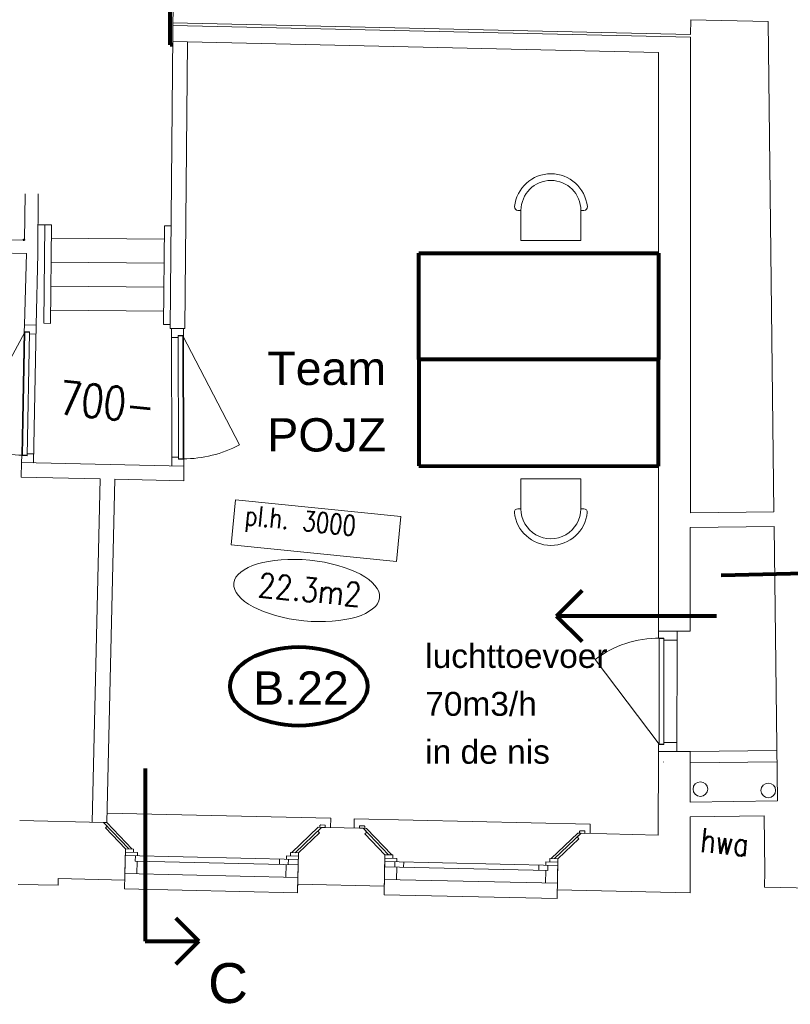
# Model space of a CAD drawing. Header units: millimetres. Extents: x -34570 to 24172, y 36800 to 73669.
# Tile 3 of 91: x -17818 to -12028, y 39068 to 46467. Entities that reach past the tile are written whole.
import ezdxf

# ---------------------------------------------------------------- set-up
doc = ezdxf.new("R2010")
doc.units = ezdxf.units.MM
doc.layers.get('0').update_dxf_attribs({"color": 253})
for name, color, linetype, lineweight in [('Algemeen', 253, 'Continuous', 9), ('Algemeen01', 253, 'Continuous', 80), ('B21-BUITENWANDEN_1', 253, 'Continuous', 9), ('B22-BINNENWANDEN_1', 253, 'Continuous', 9), ('B24-TRAPPEN-HELLINGEN', 253, 'Continuous', 9), ('B31-WANDOPENING-BUITEN', 253, 'Continuous', 9), ('B32-WANDOPENINGEN-BINNEN_1', 253, 'Continuous', 9), ('HOOGTEN', 253, 'Continuous', 9), ('K22-BINNENWANDEN_1', 253, 'Continuous', 9), ('Standard', 253, 'Continuous', 9)]:
    doc.layers.add(name, color=color, linetype=linetype, lineweight=lineweight)
doc.styles.add('ARIAL', font='arial.ttf')
doc.styles.add('TXT', font='txt.shx')

msp = doc.modelspace()

# ---------------------------------------------------------------- hatches: boundary and pattern name
h = msp.add_hatch(color=256)
h.paths.add_polyline_path([(-17781.27493, 44809.31627), (-17781.14919, 44814.83717), (-17792.19097, 44815.08864), (-17792.31671, 44809.56775)])
h.paths.add_polyline_path([(-17788.01068, 44812.69187), (-17785.80233, 44812.64158), (-17785.79185, 44813.10165), (-17784.70863, 44812.15635), (-17785.83376, 44811.26135), (-17785.82328, 44811.72143), (-17788.03164, 44811.77172)], flags=16)
h.paths.add_polyline_path([(-17789.28003, 44813.54934), (-17790.09965, 44812.54445), (-17789.98408, 44812.2765), (-17788.57325, 44812.24437), (-17788.58373, 44811.7843), (-17789.22783, 44811.79897), (-17789.24303, 44811.13149), (-17789.56505, 44811.01539), (-17789.79686, 44810.76353), (-17789.88591, 44810.43302), (-17791.09956, 44810.46066), (-17791.37137, 44811.66366), (-17790.51186, 44811.64409), (-17790.78202, 44812.27626), (-17790.74179, 44814.04295), (-17792.02999, 44814.07229), (-17792.01952, 44814.53236), (-17790.27123, 44814.49255), (-17790.30475, 44813.02109), (-17789.7365, 44813.71778), (-17789.70867, 44814.94005), (-17789.24859, 44814.92957)], flags=16)
h.paths.add_polyline_path([(-17789.30236, 44809.8812), (-17789.5213, 44809.99285), (-17789.67012, 44810.18844), (-17789.71934, 44810.42922), (-17789.65921, 44810.66752), (-17789.50164, 44810.85613), (-17789.27784, 44810.95769), (-17789.03214, 44810.9521), (-17788.8132, 44810.84045), (-17788.66438, 44810.64486), (-17788.61516, 44810.40408), (-17788.67529, 44810.16578), (-17788.83286, 44809.97717), (-17789.05666, 44809.8756)], flags=16)
h.paths.add_polyline_path([(-17781.99429, 44810.06916), (-17784.20264, 44810.11945), (-17784.11043, 44814.16811), (-17781.90208, 44814.11781)], flags=16)

# ---------------------------------------------------------------- linework, layer by layer
for p, q in [((-17792.31671, 44809.56775), (-17792.19097, 44815.08864)), ((-17792.31671, 44809.56775), (-17781.27493, 44809.31627)), ((-17792.19097, 44815.08864), (-17781.14919, 44814.83717)), ((-17792.02999, 44814.07229), (-17792.01952, 44814.53236)), ((-17790.74179, 44814.04295), (-17792.02999, 44814.07229)), ((-17792.01952, 44814.53236), (-17790.27123, 44814.49255)), ((-17791.09956, 44810.46066), (-17791.37137, 44811.66366)), ((-17791.37137, 44811.66366), (-17790.89713, 44811.65286)), ((-17789.88591, 44810.43302), (-17791.09956, 44810.46066)), ((-17790.89713, 44811.65286), (-17790.72987, 44810.91255)), ((-17790.78202, 44812.27626), (-17790.74179, 44814.04295)), ((-17790.74179, 44814.04295), (-17790.78202, 44812.27626)), ((-17790.19403, 44810.90035), (-17790.78202, 44812.27626)), ((-17790.72987, 44810.91255), (-17790.19403, 44810.90035)), ((-17790.27123, 44814.49255), (-17790.30475, 44813.02109)), ((-17790.30475, 44813.02109), (-17789.7365, 44813.71778)), ((-17789.28003, 44813.54934), (-17790.09965, 44812.54445)), ((-17790.09965, 44812.54445), (-17789.69266, 44811.60084)), ((-17789.7365, 44813.71778), (-17789.70867, 44814.94005)), ((-17789.70867, 44814.94005), (-17789.24859, 44814.92957)), ((-17789.69266, 44811.60084), (-17789.67743, 44812.26952)), ((-17789.67743, 44812.26952), (-17788.57325, 44812.24437)), ((-17789.24859, 44814.92957), (-17789.28003, 44813.54934)), ((-17789.22783, 44811.79897), (-17789.24303, 44811.13149)), ((-17788.58373, 44811.7843), (-17789.22783, 44811.79897)), ((-17788.57325, 44812.24437), (-17788.58373, 44811.7843)), ((-17788.03164, 44811.77172), (-17788.01068, 44812.69187)), ((-17785.82328, 44811.72143), (-17788.03164, 44811.77172)), ((-17788.01068, 44812.69187), (-17785.80233, 44812.64158)), ((-17784.70863, 44812.15635), (-17785.83376, 44811.26135)), ((-17785.83376, 44811.26135), (-17785.82328, 44811.72143)), ((-17785.80233, 44812.64158), (-17785.79185, 44813.10165)), ((-17785.79185, 44813.10165), (-17784.70863, 44812.15635)), ((-17784.20264, 44810.11945), (-17784.11043, 44814.16811)), ((-17781.99429, 44810.06916), (-17784.20264, 44810.11945)), ((-17784.11043, 44814.16811), (-17781.90208, 44814.11781)), ((-17781.90208, 44814.11781), (-17781.99429, 44810.06916)), ((-17781.27493, 44809.31627), (-17781.14919, 44814.83717))]:
    msp.add_line(p, q)
for centre, radius in [((-17792.19097, 44815.08864), 0.01), ((-17789.16725, 44810.41665), 0.55223)]:
    msp.add_circle(centre, radius)
msp.add_arc((-17789.16725, 44810.41665), 0.71885, 96.051468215, 178.695306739)
at = {"layer": 'Algemeen01'}
for p, q in [((-16688.84951, 46277.39981), (-16688.84951, 46742.5427)), ((-16668.84951, 46277.39981), (-16688.84951, 46277.39981)), ((-14818.74343, 43913.08055), (-14818.57006, 44713.08053)), ((-14818.57006, 44713.08053), (-13018.57011, 44712.69046)), ((-13018.57011, 44712.69046), (-13018.74347, 43912.69048)), ((-14818.74343, 43913.08055), (-14818.9168, 43113.08057)), ((-13018.74347, 43912.69048), (-14818.74343, 43913.08055)), ((-13018.74347, 43912.69048), (-14818.74343, 43913.08055)), ((-13018.91684, 43112.6905), (-13018.74347, 43912.69048)), ((-14818.9168, 43113.08057), (-13018.91684, 43112.6905)), ((-12548.49248, 42292.04977), (-11346.57725, 42320.77898)), ((-13783.76849, 41985.73638), (-13592.9338, 42176.57107)), ((-12581.50995, 41985.73638), (-13783.76849, 41985.73638)), ((-13783.76849, 41985.73638), (-13592.9338, 41794.90169)), ((-16874.30772, 40839.66074), (-16874.30772, 39543.04492)), ((-16471.89151, 39543.04492), (-16644.57944, 39715.73285)), ((-16874.30772, 39543.04492), (-16471.89151, 39543.04492)), ((-16471.89151, 39543.04492), (-16644.57944, 39370.35698))]:
    msp.add_line(p, q, dxfattribs=at)
msp.add_ellipse((-15721.16687, 41457.05076), major_axis=(515.64183, 0), ratio=0.5737673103, dxfattribs=at)
at = {"layer": 'B21-BUITENWANDEN_1'}
for p, q in [((-16667.4407, 46444.37901), (-12778.04961, 46355.79757)), ((-12778.04961, 46355.79757), (-12775.54499, 46465.76905)), ((-12775.54499, 46465.76905), (-12194.91118, 46452.54503)), ((-12150.75278, 42769.22387), (-12194.91118, 46452.54503)), ((-12778.9929, 42761.69206), (-12778.21836, 46335.79622)), ((-13019.18576, 41871.7359), (-13018.2432, 46221.23171)), ((-12778.9929, 42761.69206), (-12150.75278, 42769.22387)), ((-12779.18577, 41871.68389), (-12779.01674, 42651.68387)), ((-12779.01674, 42651.68387), (-12149.43411, 42659.23177)), ((-12124.69296, 40595.5338), (-12149.43411, 42659.23177)), ((-13019.18576, 41871.7359), (-12779.18577, 41871.68389)), ((-13019.51776, 40339.73593), (-13019.38166, 40967.73592)), ((-13019.38166, 40967.73592), (-12779.38167, 40967.68391)), ((-12779.46402, 40587.68392), (-12779.38167, 40967.68391)), ((-12979.39928, 40886.4537), (-12979.39857, 40889.72725)), ((-12779.46402, 40587.68392), (-12124.69296, 40595.5338)), ((-12779.61214, 39904.16054), (-12779.48786, 40477.67573)), ((-12779.48786, 40477.67573), (-12223.36711, 40484.34292)), ((-12218.38361, 40068.66201), (-12223.36711, 40484.34292)), ((-17818.33609, 40449.02971), (-17188.0437, 40434.67471)), ((-17160.41077, 40405.75376), (-17188.0437, 40434.67471)), ((-17173.4252, 40393.31895), (-17160.41077, 40405.75376)), ((-17022.9835, 40235.86488), (-17173.4252, 40393.31895)), ((-15723.32053, 40206.26486), (-15565.86646, 40356.70656)), ((-15578.30127, 40369.72099), (-15549.38032, 40397.35392)), ((-15578.30127, 40369.72099), (-15565.86646, 40356.70656)), ((-15523.93108, 40396.77431), (-15562.10495, 40397.64372)), ((-15549.38032, 40397.35392), (-15522.11532, 40396.73295)), ((-15523.93108, 40396.77431), (-15238.54926, 40390.2747)), ((-15238.54926, 40390.2747), (-15265.81427, 40390.89567)), ((-15263.99851, 40390.85431), (-15238.54926, 40390.2747)), ((-15210.91634, 40361.35376), (-15238.54926, 40390.2747)), ((-15210.91634, 40361.35376), (-15223.93076, 40348.91894)), ((-15073.48905, 40191.46488), (-15223.93076, 40348.91894)), ((-13628.80684, 40325.32107), (-13599.88589, 40352.954)), ((-13599.88599, 40352.9539), (-13019.51776, 40339.73593)), ((-13773.82608, 40161.86494), (-13616.37202, 40312.30664)), ((-13616.37202, 40312.30664), (-13628.80684, 40325.32107)), ((-13628.80684, 40325.32107), (-13616.37202, 40312.30664)), ((-17022.9835, 40235.86488), (-17029.81427, 39935.94265)), ((-15723.32053, 40206.26486), (-15730.1513, 39906.34264)), ((-15723.32053, 40206.26486), (-15729.80976, 39921.33875)), ((-15073.48905, 40191.46488), (-15080.31981, 39891.54265)), ((-15073.48905, 40191.46488), (-15079.97827, 39906.53876)), ((-13773.82608, 40161.86494), (-13780.65684, 39861.94271)), ((-12220.84882, 39948.68734), (-12218.38361, 40068.66201)), ((-12220.84882, 39948.68734), (-12218.38361, 40068.66201)), ((-17829.26533, 39969.15416), (-17529.34311, 39962.32338)), ((-17528.20464, 40012.31042), (-17529.34311, 39962.32338)), ((-17528.20464, 40012.31042), (-17028.33427, 40000.9258)), ((-15728.6713, 39971.32579), (-15078.83981, 39956.52578)), ((-15730.1513, 39906.34264), (-17029.81427, 39935.94265)), ((-15080.31981, 39891.54265), (-13780.65684, 39861.94271)), ((-13779.17684, 39926.92577), (-12779.61214, 39904.16054)), ((-11670.96489, 39937.38848), (-12220.84882, 39948.68734))]:
    msp.add_line(p, q, dxfattribs=at)
at = {"layer": 'B22-BINNENWANDEN_1'}
for p, q in [((-16686.83742, 44145.38119), (-16665.07817, 46724.39781)), ((-16667.60945, 46424.37767), (-12778.21836, 46335.79622)), ((-16668.62196, 46304.36961), (-13018.2432, 46221.23171)), ((-16576.83101, 44145.6778), (-16558.63918, 46301.86474)), ((-17781.27493, 44809.31628), (-17778.32207, 45159.30382)), ((-17682.13434, 44707.0324), (-17678.32563, 45158.46015)), ((-23568.82385, 44941.12854), (-17781.27493, 44809.31628)), ((-23575.45423, 44841.25362), (-17767.91465, 44708.98606)), ((-17783.42828, 44173.19509), (-17767.91465, 44708.98606)), ((-17694.33228, 44171.45126), (-17682.13434, 44707.0324)), ((-17803.66236, 43139.39309), (-17806.16698, 43029.42161)), ((-17803.66236, 43139.39309), (-16585.55513, 43111.65052)), ((-16585.55513, 43111.65052), (-16584.90641, 43001.65243)), ((-17806.16698, 43029.42161), (-17213.8213, 43015.93085)), ((-17213.8213, 43015.93085), (-17272.56594, 40436.59972)), ((-17103.84981, 43013.42623), (-17162.59445, 40434.0951)), ((-17103.84981, 43013.42623), (-16586.48327, 43001.64313))]:
    msp.add_line(p, q, dxfattribs=at)
at = {"layer": 'B24-TRAPPEN-HELLINGEN'}
for p, q in [((-17680.29025, 44925.60342), (-17580.29381, 44924.75974)), ((-17636.53521, 44185.20792), (-17630.29203, 44925.18158)), ((-17586.53699, 44184.78608), (-17580.29381, 44924.75974)), ((-16736.56725, 44177.61486), (-16730.32406, 44917.58852)), ((-16730.32406, 44917.58852), (-16680.32584, 44917.16668)), ((-17581.13748, 44824.7633), (-16731.16774, 44817.59208)), ((-17582.6561, 44644.76971), (-16732.68635, 44637.59848)), ((-17584.17471, 44464.77612), (-16734.20496, 44457.60489)), ((-17585.69332, 44284.78252), (-16735.72357, 44277.6113)), ((-17636.53521, 44185.20792), (-17586.53699, 44184.78608)), ((-16734.86524, 44177.6005), (-16736.56725, 44177.61486)), ((-16736.56725, 44177.61486), (-16686.56903, 44177.19302))]:
    msp.add_line(p, q, dxfattribs=at)
at = {"layer": 'B31-WANDOPENING-BUITEN'}
for p, q in [((-16997.53425, 40235.28527), (-17188.0437, 40434.67471)), ((-17162.59445, 40434.0951), (-17188.0437, 40434.67471)), ((-17160.41077, 40405.75376), (-17173.4252, 40393.31895)), ((-16972.08501, 40234.70566), (-17162.59445, 40434.0951)), ((-15562.10495, 40397.64372), (-15561.81514, 40410.36835)), ((-15561.81514, 40410.36835), (-15556.42439, 40415.51902)), ((-15556.42439, 40415.51902), (-15521.70547, 40414.72829)), ((-15522.11532, 40396.73295), (-15521.70547, 40414.72829)), ((-15482.12569, 40395.82219), (-15480.53184, 40465.80404)), ((-15305.8039, 40391.80644), (-15304.21006, 40461.78829)), ((-15265.81427, 40390.89567), (-15265.40443, 40408.891)), ((-15230.68551, 40408.10027), (-15265.40443, 40408.891)), ((-15225.53484, 40402.70952), (-15230.68551, 40408.10027)), ((-15225.82464, 40389.9849), (-15225.53484, 40402.70952)), ((-13532.63125, 40351.42227), (-13531.03741, 40421.40412)), ((-15774.21902, 40207.42408), (-15574.82957, 40397.93353)), ((-15748.76977, 40206.84447), (-15549.38032, 40397.35392)), ((-15574.82957, 40397.93353), (-15549.38032, 40397.35392)), ((-15213.10002, 40389.6951), (-15238.54926, 40390.2747)), ((-15048.03981, 40190.88527), (-15238.54926, 40390.2747)), ((-15022.59057, 40190.30566), (-15213.10002, 40389.6951)), ((-13824.72457, 40163.02415), (-13625.33513, 40353.53361)), ((-13799.27533, 40162.44454), (-13599.88589, 40352.954)), ((-13625.33513, 40353.53361), (-13599.88589, 40352.954)), ((-13612.61051, 40353.2438), (-13612.32071, 40365.96843)), ((-13612.32071, 40365.96843), (-13606.92995, 40371.1191)), ((-13606.92995, 40371.1191), (-13572.21104, 40370.32837)), ((-13599.88589, 40352.954), (-13572.62088, 40352.33304)), ((-13572.62088, 40352.33304), (-13572.21104, 40370.32837)), ((-17027.19581, 40050.91284), (-17022.9835, 40235.86488)), ((-15724.45899, 40156.27783), (-17024.12196, 40185.87784)), ((-16933.57606, 40208.82213), (-17023.55273, 40210.87136)), ((-16962.99905, 40234.49872), (-17022.9835, 40235.86488)), ((-16963.56828, 40209.5052), (-16962.99905, 40234.49872)), ((-16950.05217, 40144.18052), (-16949.1414, 40184.17015)), ((-16934.14529, 40183.82861), (-16933.57606, 40208.82213)), ((-16883.06954, 40142.65498), (-16882.15877, 40182.64461)), ((-15814.43566, 40158.32706), (-15813.86643, 40183.32058)), ((-15813.86643, 40183.32058), (-15723.88976, 40181.27135)), ((-15783.8742, 40182.6375), (-15783.30497, 40207.63102)), ((-15783.30497, 40207.63102), (-15723.32053, 40206.26486)), ((-15727.53284, 40021.31283), (-15723.32053, 40206.26486)), ((-15077.70135, 40006.51284), (-15073.48905, 40191.46488)), ((-15013.50461, 40190.09872), (-15073.48905, 40191.46488)), ((-15014.07384, 40165.10521), (-15013.50461, 40190.09873)), ((-15725.36976, 40116.2882), (-16950.05217, 40144.18052)), ((-16937.21914, 40048.86361), (-16935.05606, 40143.83898)), ((-15867.33294, 40119.52143), (-15866.42218, 40159.51106)), ((-15817.5095, 40023.36206), (-15815.34643, 40118.33743)), ((-15800.35031, 40117.99589), (-15799.43954, 40157.98552)), ((-15074.62751, 40141.47784), (-13774.96454, 40111.8779)), ((-14984.08162, 40164.42213), (-15074.05828, 40166.47136)), ((-15000.55772, 40099.78052), (-14999.64696, 40139.77015)), ((-14984.65085, 40139.42861), (-14984.08162, 40164.42213)), ((-14933.57509, 40098.25498), (-14932.66433, 40138.24461)), ((-13917.83849, 40075.12149), (-13916.92773, 40115.11112)), ((-13864.94121, 40113.92712), (-13864.37198, 40138.92064)), ((-13864.37198, 40138.92064), (-13774.39531, 40136.87142)), ((-13850.85586, 40073.59596), (-13849.9451, 40113.58559)), ((-13834.37976, 40138.23757), (-13833.81053, 40163.23109)), ((-13833.81053, 40163.23109), (-13773.82608, 40161.86494)), ((-13778.03838, 39976.9129), (-13773.82608, 40161.86494)), ((-15727.53284, 40021.31283), (-17027.19581, 40050.91284)), ((-15075.53828, 40101.48821), (-13850.85586, 40073.59596)), ((-14987.72469, 40004.46361), (-14985.56161, 40099.43898)), ((-13868.01505, 39978.96212), (-13865.85197, 40073.93749)), ((-15077.70135, 40006.51284), (-13778.03838, 39976.9129))]:
    msp.add_line(p, q, dxfattribs=at)
at = {"layer": 'B32-WANDOPENINGEN-BINNEN_1'}
for p, q in [((-17779.50552, 44118.10778), (-18219.89055, 43305.80425)), ((-17784.44585, 44121.20505), (-17802.64479, 43191.38313)), ((-17779.50552, 44118.10778), (-17797.58704, 43194.28471)), ((-17783.42828, 44173.19509), (-17784.44585, 44121.20505)), ((-17784.44585, 44121.20505), (-17744.45351, 44120.4223)), ((-17694.33228, 44171.45126), (-17783.42828, 44173.19509)), ((-17779.50552, 44118.10778), (-17744.51222, 44117.42287)), ((-17744.51222, 44117.42287), (-17762.65245, 43190.60038)), ((-17744.45351, 44120.4223), (-17744.74704, 44105.42517)), ((-17744.74704, 44105.42517), (-17695.64339, 44104.46409)), ((-17694.33228, 44171.45126), (-17714.56637, 43137.64926)), ((-16677.45586, 44145.40648), (-16588.34313, 44145.64676)), ((-16677.45586, 44145.40648), (-16674.67399, 43113.68022)), ((-16588.34313, 44145.64676), (-16588.20292, 44093.64695)), ((-16628.16233, 44078.53915), (-16677.27521, 44078.40673)), ((-16588.20292, 44093.64695), (-16628.20277, 44093.5391)), ((-16628.20277, 44093.5391), (-16628.16233, 44078.53915)), ((-16593.19481, 44090.63348), (-16628.19468, 44090.53911)), ((-16628.19468, 44090.53911), (-16625.69519, 43163.54248)), ((-16593.19481, 44090.63348), (-16166.57836, 43271.01503)), ((-16593.19481, 44090.63348), (-16590.70341, 43166.63684)), ((-16588.20292, 44093.64695), (-16585.69534, 43163.65033)), ((-17803.66236, 43139.39309), (-17802.64479, 43191.38313)), ((-17714.56637, 43137.64926), (-17803.66236, 43139.39309)), ((-17802.64479, 43191.38313), (-17762.65245, 43190.60038)), ((-17797.58704, 43194.28471), (-17762.59374, 43193.59981)), ((-17762.35891, 43205.59751), (-17713.25526, 43204.63643)), ((-16625.73564, 43178.54242), (-16674.84852, 43178.41)), ((-16590.70341, 43166.63684), (-16625.70328, 43166.54247)), ((-16585.69534, 43163.65033), (-16625.69519, 43163.54248)), ((-16585.55513, 43111.65052), (-16585.69534, 43163.65033)), ((-16674.67399, 43113.68022), (-16585.55513, 43111.65052)), ((-13019.18576, 41871.7359), (-13019.19703, 41819.7359)), ((-13019.19703, 41819.7359), (-12979.19703, 41819.72723)), ((-12879.18576, 41871.70556), (-13019.18576, 41871.7359)), ((-13014.19768, 41816.73481), (-13014.3704, 41019.71645)), ((-13014.19768, 41816.73481), (-12979.19768, 41816.72723)), ((-12979.19768, 41816.72723), (-12979.3704, 41019.72725)), ((-12979.19703, 41819.72723), (-12979.20028, 41804.72723)), ((-12879.20028, 41804.70556), (-12879.18576, 41871.70556)), ((-12979.20028, 41804.72723), (-12879.20028, 41804.70556)), ((-12879.20028, 41804.70556), (-12879.38167, 40967.70558)), ((-13014.36975, 41022.73483), (-13493.85053, 41659.39187)), ((-13019.38166, 40967.73592), (-13019.3704, 41019.73592)), ((-13019.3704, 41019.73592), (-12979.3704, 41019.72725)), ((-13014.36975, 41022.73483), (-12979.36975, 41022.72725)), ((-12979.36715, 41034.72725), (-12879.36715, 41034.70558)), ((-12879.36715, 41034.70558), (-12879.38167, 40967.70558)), ((-12879.38167, 40967.70558), (-13019.38166, 40967.73592)), ((-17161.00061, 40504.07696), (-15480.53184, 40465.80404)), ((-13531.03741, 40421.40412), (-15304.21006, 40461.78829))]:
    msp.add_line(p, q, dxfattribs=at)
for centre, radius, start, end in [((-17779.50552, 44118.10778), 924, 241.535954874, 268.878721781), ((-16593.19481, 44090.63348), 924, 270.154488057, 297.497254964), ((-13014.36975, 41022.73483), 797.01568, 89.628140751, 126.984228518)]:
    msp.add_arc(centre, radius, start, end, dxfattribs=at)
at = {"layer": 'K22-BINNENWANDEN_1'}
msp.add_line((-16686.83742, 44145.38119), (-16576.83101, 44145.6778), dxfattribs=at)
at = {"layer": 'Standard'}
for p, q in [((-14051.5027, 45033.96428), (-14074.73382, 45033.96932)), ((-14051.55156, 44808.50121), (-14051.5027, 45033.96428)), ((-13601.50271, 45033.86677), (-13601.55157, 44808.40369)), ((-13578.27159, 45033.86173), (-13601.50271, 45033.86677)), ((-13601.55157, 44808.40369), (-14051.55156, 44808.50121)), ((-14051.93972, 43017.32746), (-14051.98858, 42791.86439)), ((-13601.93973, 43017.22995), (-14051.93972, 43017.32746)), ((-13601.98859, 42791.76687), (-13601.93973, 43017.22995)), ((-16196.50515, 42858.31989), (-16230.16111, 42519.98976)), ((-14953.26902, 42734.64688), (-16196.50515, 42858.31989)), ((-14051.98858, 42791.86439), (-14075.2197, 42791.86942)), ((-13578.75747, 42791.76184), (-13601.98859, 42791.76687)), ((-14986.92498, 42396.31675), (-14953.26902, 42734.64688)), ((-16230.16111, 42519.98976), (-14986.92498, 42396.31675)), ((-12129.24802, 40975.4782), (-12780.43143, 40967.67132)), ((-12128.21689, 40889.47074), (-12779.40031, 40881.66387))]:
    msp.add_line(p, q, dxfattribs=at)
for centre in [(-12703.3862, 40684.84842), (-12193.15462, 40674.8648)]:
    msp.add_circle(centre, 55, dxfattribs=at)
for centre, radius, start, end in [((-13826.50271, 45033.91552), 275, 5.845062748, 174.130104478), ((-13826.50271, 45033.91552), 225, 359.987583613, 179.987583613), ((-14074.72831, 45059.43534), 25.46602, 174.130104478, 269.987583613), ((-13578.26607, 45059.32775), 25.46602, 269.987583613, 5.845062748), ((-14075.22522, 42766.4034), 25.46602, 89.987583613, 185.845062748), ((-13826.98859, 42791.81563), 225, 179.987583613, 359.987583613), ((-13578.76299, 42766.29582), 25.46602, 354.130104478, 89.987583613), ((-13826.98859, 42791.81563), 275, 185.845062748, 354.130104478)]:
    msp.add_arc(centre, radius, start, end, dxfattribs=at)
msp.add_ellipse((-15661.60215, 42177.36495), major_axis=(547.29874, -54.44347), ratio=0.4155532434, dxfattribs=at)

# ---------------------------------------------------------------- texts
at = {"layer": 'Algemeen', "attachment_point": 7, "style": 'ARIAL'}
for s, insert, char_height, width in [('\\W1.00;Team\\~', (-15957.54087, 43718.56092), 250, 1116.5302611), ('\\W1.00;POJZ', (-15957.54087, 43218.56092), 250, 1016.0968462), ('\\W1.00;luchttoevoer', (-14771.01382, 41592.9842), 180, 1467.378052), ('\\W1.00;B.22', (-16064.21649, 41319.36223), 250, 845.7178332), ('\\W1.00;70m3/h', (-14771.01382, 41232.9842), 180, 933.2569593), ('\\W1.00;in\\~de\\~nis', (-14771.01382, 40872.9842), 180, 1032.3510455), ('\\W0.99;C', (-16402.69956, 39072.9738), 300, 454.0713587)]:
    msp.add_mtext(s, dxfattribs=dict(at, insert=insert, char_height=char_height, width=width))
at = {"layer": 'HOOGTEN', "insert": (-17530.72182, 43503.23807), "char_height": 250, "width": 775.4583333, "attachment_point": 7, "rotation": 354.319095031, "style": 'TXT'}
msp.add_mtext('\\W0.78;700-', dxfattribs=at)
at = {"layer": 'Standard', "attachment_point": 7, "rotation": 354.319095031, "style": 'TXT'}
for s, insert, char_height, width in [('\\W0.78;pl.h.\\~3000', (-16137.08168, 42620.90557), 150, 1131.275), ('\\W0.84;22.3m2', (-16033.9476, 42131.35872), 180, 891.6), ('\\W0.78;hwa', (-12708.24776, 40213.9703), 180, 425.13)]:
    msp.add_mtext(s, dxfattribs=dict(at, insert=insert, char_height=char_height, width=width))

doc.saveas('drawing.dxf')
